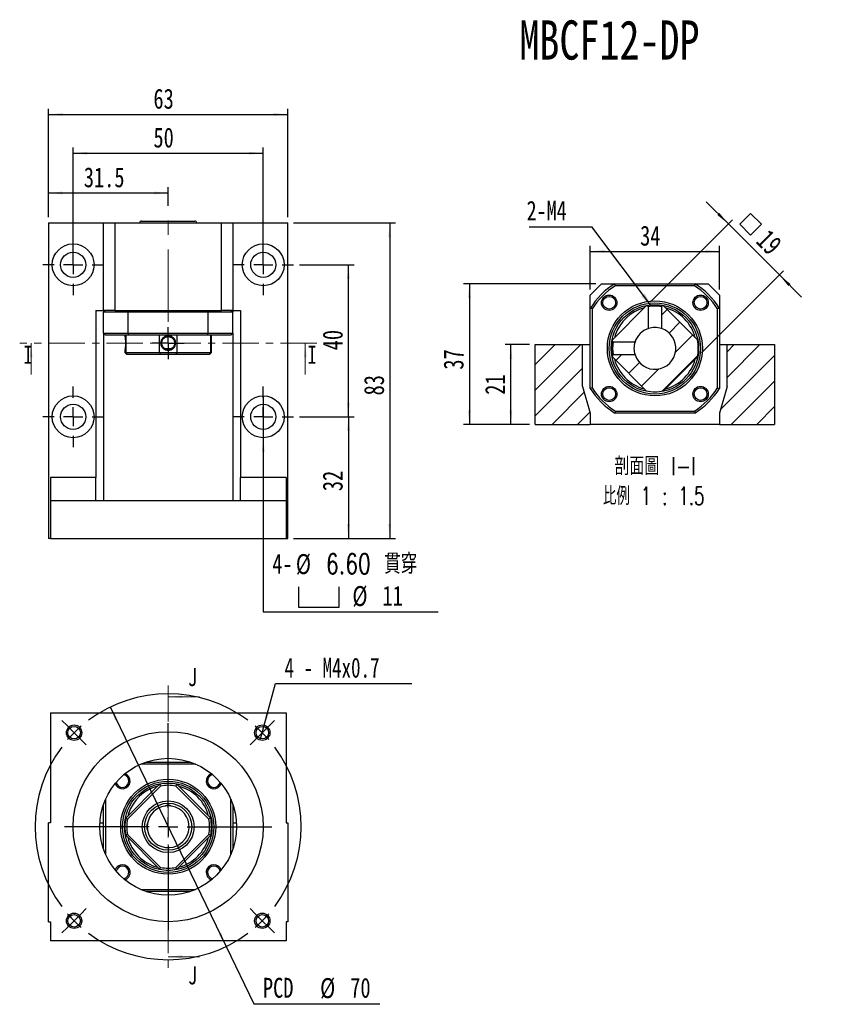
# Model space of a CAD drawing. Header units: millimetres. Extents: x 31 to 284, y 8 to 191.
# Tile 1 of 8: x 31 to 172, y 18 to 191. Entities that reach past the tile are written whole.
import ezdxf

# ---------------------------------------------------------------- set-up
doc = ezdxf.new("R2010")
doc.units = ezdxf.units.MM
doc.linetypes.add('CENTER', pattern=[10.16, 6.35, -1.27, 1.27, -1.27])
doc.linetypes.add('CENTERX2', pattern=[20.32, 12.7, -2.54, 2.54, -2.54])
doc.layers.add('FORMAT', color=7, linetype='Continuous')
doc.styles.add('SLDTEXTSTYLE0', font='TXT', dxfattribs={"width": 0.75})
doc.styles.add('SLDTEXTSTYLE1', font='TXT', dxfattribs={"width": 0.75, "bigfont": 'bigfont'})
doc.styles.add('SLDTEXTSTYLE3', font='TXT', dxfattribs={"width": 0.675, "bigfont": 'bigfont'})
doc.styles.add('SLDTEXTSTYLE4', font='TXT', dxfattribs={"width": 0.7})
doc.dimstyles.new('SLDDIMSTYLE1', dxfattribs={"dimtxt": 3.5, "dimasz": 2.5, "dimexe": 0, "dimexo": 0.0625, "dimgap": 0.875, "dimtad": 1, "dimlfac": 1.5, "dimrnd": 1e-09, "dimzin": 12, "dimdsep": 46, "dimtxsty": 'SLDTEXTSTYLE0', "dimsah": 1, "dimcen": 0.09, "dimadec": 0, "dimazin": 3, "dimtfac": 1, "dimtofl": 0, "dimtmove": 0, "dimatfit": 3, "dimfxl": 0, "dimfrac": 2, "dimtolj": 1, "dimtzin": 12, "dimarcsym": 0})
doc.dimstyles.new('SLDDIMSTYLE2', dxfattribs={"dimtxt": 3.5, "dimasz": 2.5, "dimexe": 0, "dimexo": 0.0625, "dimgap": 0.875, "dimtad": 1, "dimdec": 1, "dimlfac": 1.5, "dimrnd": 1e-09, "dimzin": 12, "dimdsep": 46, "dimtxsty": 'SLDTEXTSTYLE0', "dimsah": 1, "dimcen": 0.09, "dimadec": 0, "dimazin": 3, "dimtfac": 1, "dimtdec": 1, "dimtmove": 0, "dimatfit": 0, "dimfxl": 0, "dimfrac": 2, "dimtolj": 1, "dimtzin": 12, "dimarcsym": 0})
doc.dimstyles.new('SLDDIMSTYLE3', dxfattribs={"dimtxt": 3.5, "dimasz": 2.5, "dimexe": 0, "dimexo": 0.0625, "dimgap": 0.875, "dimtad": 0, "dimtih": 1, "dimtoh": 1, "dimdec": 1, "dimlfac": 1.5, "dimrnd": 1e-09, "dimzin": 12, "dimdsep": 46, "dimtxsty": 'SLDTEXTSTYLE0', "dimblk1": 'NONE', "dimsah": 1, "dimcen": 0, "dimadec": 0, "dimazin": 3, "dimtfac": 1, "dimtdec": 1, "dimtmove": 0, "dimatfit": 3, "dimldrblk": 'NONE', "dimfxl": 0, "dimfrac": 2, "dimtolj": 1, "dimtzin": 12, "dimarcsym": 0})
doc.dimstyles.new('SLDDIMSTYLE4', dxfattribs={"dimtxt": 3.5, "dimasz": 2.5, "dimexe": 0, "dimexo": 0.0625, "dimgap": 0.875, "dimtad": 1, "dimlfac": 1.5, "dimrnd": 1e-09, "dimzin": 12, "dimdsep": 46, "dimtxsty": 'SLDTEXTSTYLE0', "dimsah": 1, "dimcen": 0.09, "dimadec": 0, "dimazin": 3, "dimtfac": 1, "dimtmove": 0, "dimatfit": 0, "dimfxl": 0, "dimfrac": 2, "dimtolj": 1, "dimtzin": 12, "dimarcsym": 0})
doc.dimstyles.new('SLDDIMSTYLE5', dxfattribs={"dimtxt": 0.18, "dimasz": 2.5, "dimexe": 0, "dimexo": 0.0625, "dimgap": 0, "dimtad": 0, "dimtih": 1, "dimtoh": 1, "dimdec": 0, "dimrnd": 1e-09, "dimzin": 0, "dimdsep": 46, "dimtxsty": 'Standard', "dimsah": 1, "dimcen": 0.09, "dimadec": 0, "dimazin": 0, "dimtfac": 2.5, "dimtdec": 0, "dimtofl": 0, "dimtmove": 0, "dimatfit": 3, "dimfxl": 0, "dimfrac": 2, "dimtolj": 1, "dimtzin": 0, "dimarcsym": 0})
doc.dimstyles.new('SLDDIMSTYLE6', dxfattribs={"dimtxt": 3.5, "dimasz": 2.5, "dimexe": 0, "dimexo": 0.0625, "dimgap": 0.875, "dimtad": 0, "dimtih": 1, "dimtoh": 1, "dimlfac": 1.5, "dimrnd": 1e-09, "dimzin": 12, "dimdsep": 46, "dimtxsty": 'SLDTEXTSTYLE0', "dimsah": 1, "dimcen": 0, "dimadec": 0, "dimazin": 3, "dimtfac": 1, "dimtmove": 0, "dimatfit": 3, "dimfxl": 0, "dimfrac": 2, "dimtolj": 1, "dimtzin": 12, "dimarcsym": 0})
doc.dimstyles.new('SLDDIMSTYLE7', dxfattribs={"dimtxt": 3.5, "dimasz": 2.5, "dimexe": 0, "dimexo": 0.0625, "dimgap": 0.875, "dimtad": 0, "dimtih": 1, "dimtoh": 1, "dimdec": 6, "dimlfac": 1.5, "dimrnd": 1e-09, "dimzin": 12, "dimdsep": 46, "dimtxsty": 'SLDTEXTSTYLE0', "dimblk1": 'NONE', "dimsah": 1, "dimcen": 0, "dimadec": 0, "dimazin": 3, "dimtfac": 1, "dimtmove": 0, "dimatfit": 3, "dimldrblk": 'NONE', "dimfxl": 0, "dimfrac": 2, "dimtolj": 1, "dimtzin": 12, "dimarcsym": 0})

# ---------------------------------------------------------------- blocks, each defined once
blk = doc.blocks.new('_D')
at = {"layer": 'FORMAT', "color": 7}
for p, q in [((40.51, 149.01), (40.51, 168.57)), ((40.51, 167.57), (73.85, 167.57)), ((73.85, 149.01), (73.85, 168.57))]:
    blk.add_line(p, q, dxfattribs=at)
for points in [[(40.51, 167.57), (43.01, 167.32), (43.01, 167.82)], [(73.85, 167.57), (71.35, 167.82), (71.35, 167.32)]]:
    blk.add_solid(points, dxfattribs=at)
at = {"layer": 'FORMAT', "color": 7, "insert": (54.59, 172.08), "char_height": 3.5, "attachment_point": 1, "style": 'SLDTEXTSTYLE0'}
blk.add_mtext('50', dxfattribs=at)
blk = doc.blocks.new('_D_1')
at = {"layer": 'FORMAT', "color": 7}
for p, q in [((79.18, 155.34), (97.03, 155.34)), ((96.03, 155.34), (96.03, 100.01)), ((79.18, 100.01), (97.03, 100.01))]:
    blk.add_line(p, q, dxfattribs=at)
for points in [[(96.03, 155.34), (95.78, 152.84), (96.28, 152.84)], [(96.03, 100.01), (96.28, 102.51), (95.78, 102.51)]]:
    blk.add_solid(points, dxfattribs=at)
at = {"layer": 'FORMAT', "color": 7, "insert": (91.52, 125.09), "char_height": 3.5, "attachment_point": 1, "rotation": 90, "style": 'SLDTEXTSTYLE0'}
blk.add_mtext('83', dxfattribs=at)
blk = doc.blocks.new('_D_2')
at = {"layer": 'FORMAT', "color": 7}
for p, q in [((36.18, 156.34), (36.18, 161.6)), ((57.18, 158.34), (57.18, 161.6)), ((36.18, 160.6), (57.18, 160.6))]:
    blk.add_line(p, q, dxfattribs=at)
for points in [[(36.18, 160.6), (38.68, 160.35), (38.68, 160.85)], [(57.18, 160.6), (54.68, 160.85), (54.68, 160.35)]]:
    blk.add_solid(points, dxfattribs=at)
at = {"layer": 'FORMAT', "color": 7, "insert": (42.38, 165.11), "char_height": 3.5, "attachment_point": 1, "style": 'SLDTEXTSTYLE0'}
blk.add_mtext('31.5', dxfattribs=at)
blk = doc.blocks.new('_D_3')
at = {"layer": 'FORMAT', "color": 7}
for p, q in [((36.18, 156.34), (36.18, 175.38)), ((78.18, 156.34), (78.18, 175.38)), ((36.18, 174.38), (78.18, 174.38))]:
    blk.add_line(p, q, dxfattribs=at)
for points in [[(36.18, 174.38), (38.68, 174.13), (38.68, 174.63)], [(78.18, 174.38), (75.68, 174.63), (75.68, 174.13)]]:
    blk.add_solid(points, dxfattribs=at)
at = {"layer": 'FORMAT', "color": 7, "insert": (54.59, 178.89), "char_height": 3.5, "attachment_point": 1, "style": 'SLDTEXTSTYLE0'}
blk.add_mtext('63', dxfattribs=at)
blk = doc.blocks.new('_D_4')
at = {"layer": 'FORMAT', "color": 7}
for p, q in [((80.18, 121.34), (89.78, 121.34)), ((88.78, 121.34), (88.78, 100.01)), ((79.18, 100.01), (89.78, 100.01))]:
    blk.add_line(p, q, dxfattribs=at)
for points in [[(88.78, 121.34), (88.53, 118.84), (89.03, 118.84)], [(88.78, 100.01), (89.03, 102.51), (88.53, 102.51)]]:
    blk.add_solid(points, dxfattribs=at)
at = {"layer": 'FORMAT', "color": 7, "insert": (84.27, 108.3), "char_height": 3.5, "attachment_point": 1, "rotation": 90, "style": 'SLDTEXTSTYLE0'}
blk.add_mtext('32', dxfattribs=at)
blk = doc.blocks.new('_D_5')
at = {"layer": 'FORMAT', "color": 7}
for p, q in [((80.18, 148.01), (89.78, 148.01)), ((88.78, 121.34), (88.78, 148.01)), ((80.18, 121.34), (89.78, 121.34))]:
    blk.add_line(p, q, dxfattribs=at)
for points in [[(88.78, 148.01), (88.53, 145.51), (89.03, 145.51)], [(88.78, 121.34), (89.03, 123.84), (88.53, 123.84)]]:
    blk.add_solid(points, dxfattribs=at)
at = {"layer": 'FORMAT', "color": 7, "insert": (84.27, 133.01), "char_height": 3.5, "attachment_point": 1, "rotation": 90, "style": 'SLDTEXTSTYLE0'}
blk.add_mtext('40', dxfattribs=at)
blk = doc.blocks.new('SW_SYMBOL_HOLE_SPOT')
at = {"layer": 'FORMAT', "color": 0}
for p, q in [((0, 875), (0, 75)), ((1600, 75), (1600, 875)), ((0, 75), (1600, 75))]:
    blk.add_line(p, q, dxfattribs=at)
blk = doc.blocks.new('_D_6')
at = {"layer": 'FORMAT'}
for p, q in [((73.85, 125.01), (73.85, 117.67)), ((73.85, 117.67), (73.85, 87.13)), ((73.85, 87.13), (104.53, 87.13))]:
    blk.add_line(p, q, dxfattribs=at)
blk.add_solid([(73.85, 117.67), (73.6, 115.17), (74.1, 115.17)], dxfattribs=at)
at = {"layer": 'FORMAT', "xscale": 0.004470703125, "yscale": 0.004470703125, "zscale": 0.004470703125}
blk.add_blockref('SW_SYMBOL_HOLE_SPOT', (80.03, 87.61), dxfattribs=at)
at = {"layer": 'FORMAT', "char_height": 3.5, "attachment_point": 1}
for s, insert, style in [('4-', (75.43, 97.3), 'SLDTEXTSTYLE0'), ('%%c', (79.57, 97.25), 'SLDTEXTSTYLE0'), ('6.60 \\M+18AD1\\M+190FA', (84.85, 97.3), 'SLDTEXTSTYLE1'), ('%%c', (89.48, 91.64), 'SLDTEXTSTYLE0'), ('11', (94.76, 91.69), 'SLDTEXTSTYLE0')]:
    blk.add_mtext(s, dxfattribs=dict(at, insert=insert, style=style))
blk = doc.blocks.new('_NONE')
blk = doc.blocks.new('SW_CENTERMARKSYMBOL_0')
at = {"layer": 'FORMAT', "color": 0}
for p, q in [((0, 1.67), (0, 2.8)), ((-1.67, 0), (-2.8, 0)), ((0, 0), (-1.67, 0)), ((0, 0), (0, 1.67)), ((0, 0), (0, -1.67)), ((0, 0), (1.67, 0)), ((1.67, 0), (2.8, 0)), ((0, -1.67), (0, -2.8))]:
    blk.add_line(p, q, dxfattribs=at)
blk = doc.blocks.new('SW_CENTERMARKSYMBOL_1')
at = {"layer": 'FORMAT', "color": 0}
for p, q in [((0, 3.33), (0, 5.33)), ((-3.33, 0), (-5.33, 0)), ((0, 0), (-1.67, 0)), ((0, 0), (0, 1.67)), ((0, 0), (0, -1.67)), ((0, 0), (1.67, 0)), ((3.33, 0), (5.33, 0)), ((0, -3.33), (0, -5.33))]:
    blk.add_line(p, q, dxfattribs=at)
blk = doc.blocks.new('SW_CENTERMARKSYMBOL_2')
at = {"layer": 'FORMAT', "color": 0}
for p, q in [((0, 3.33), (0, 5.33)), ((-3.33, 0), (-5.33, 0)), ((0, 0), (-1.67, 0)), ((0, 0), (0, 1.67)), ((0, 0), (0, -1.67)), ((0, 0), (1.67, 0)), ((3.33, 0), (5.33, 0)), ((0, -3.33), (0, -5.33))]:
    blk.add_line(p, q, dxfattribs=at)
blk = doc.blocks.new('SW_CENTERMARKSYMBOL_3')
at = {"layer": 'FORMAT', "color": 0}
for p, q in [((0, 3.33), (0, 5.33)), ((-3.33, 0), (-5.33, 0)), ((0, 0), (-1.67, 0)), ((0, 0), (0, 1.67)), ((0, 0), (0, -1.67)), ((0, 0), (1.67, 0)), ((3.33, 0), (5.33, 0)), ((0, -3.33), (0, -5.33))]:
    blk.add_line(p, q, dxfattribs=at)
blk = doc.blocks.new('SW_CENTERMARKSYMBOL_4')
at = {"layer": 'FORMAT', "color": 0}
for p, q in [((0, 3.33), (0, 5.33)), ((-3.33, 0), (-5.33, 0)), ((0, 0), (-1.67, 0)), ((0, 0), (0, 1.67)), ((0, 0), (0, -1.67)), ((0, 0), (1.67, 0)), ((3.33, 0), (5.33, 0)), ((0, -3.33), (0, -5.33))]:
    blk.add_line(p, q, dxfattribs=at)
blk = doc.blocks.new('_D_7')
at = {"layer": 'FORMAT', "color": 7}
for p, q in [((120.53, 134), (116.27, 134)), ((117.27, 120), (117.27, 134)), ((120.53, 120), (116.27, 120))]:
    blk.add_line(p, q, dxfattribs=at)
for points in [[(117.27, 134), (117.02, 131.5), (117.52, 131.5)], [(117.27, 120), (117.52, 122.5), (117.02, 122.5)]]:
    blk.add_solid(points, dxfattribs=at)
at = {"layer": 'FORMAT', "color": 7, "insert": (112.75, 125.21), "char_height": 3.5, "attachment_point": 1, "rotation": 90, "style": 'SLDTEXTSTYLE0'}
blk.add_mtext('21', dxfattribs=at)
blk = doc.blocks.new('_D_8')
at = {"layer": 'FORMAT', "color": 7}
for p, q in [((132.2, 144.67), (108.99, 144.67)), ((109.99, 144.67), (109.99, 120)), ((120.53, 120), (108.99, 120))]:
    blk.add_line(p, q, dxfattribs=at)
for points in [[(109.99, 144.67), (109.74, 142.17), (110.24, 142.17)], [(109.99, 120), (110.24, 122.5), (109.74, 122.5)]]:
    blk.add_solid(points, dxfattribs=at)
at = {"layer": 'FORMAT', "color": 7, "insert": (105.47, 129.61), "char_height": 3.5, "attachment_point": 1, "rotation": 90, "style": 'SLDTEXTSTYLE0'}
blk.add_mtext('37', dxfattribs=at)
blk = doc.blocks.new('_D_9')
at = {"layer": 'FORMAT', "color": 7}
for p, q in [((131.2, 143.67), (131.2, 151.36)), ((131.2, 150.36), (153.86, 150.36)), ((153.86, 143.67), (153.86, 151.36))]:
    blk.add_line(p, q, dxfattribs=at)
for points in [[(131.2, 150.36), (133.7, 150.11), (133.7, 150.61)], [(153.86, 150.36), (151.36, 150.61), (151.36, 150.11)]]:
    blk.add_solid(points, dxfattribs=at)
at = {"layer": 'FORMAT', "color": 7, "insert": (139.94, 154.87), "char_height": 3.5, "attachment_point": 1, "style": 'SLDTEXTSTYLE0'}
blk.add_mtext('34', dxfattribs=at)
blk = doc.blocks.new('SW_SYMBOL_MOD_BOX')
at = {"layer": 'FORMAT', "color": 0}
for p, q in [((200, 200), (200, 800)), ((200, 800), (800, 800)), ((800, 800), (800, 200)), ((200, 200), (800, 200))]:
    blk.add_line(p, q, dxfattribs=at)
blk = doc.blocks.new('_D_10')
at = {"layer": 'FORMAT', "color": 7}
for p, q in [((155.41, 155.17), (151.52, 159.06)), ((141.73, 141.49), (156.11, 155.88)), ((155.41, 155.17), (164.36, 146.22)), ((150.68, 132.54), (165.07, 146.92)), ((164.36, 146.22), (168.25, 142.33))]:
    blk.add_line(p, q, dxfattribs=at)
for points in [[(155.41, 155.17), (153.82, 157.12), (153.46, 156.76)], [(164.36, 146.22), (165.95, 144.27), (166.31, 144.63)]]:
    blk.add_solid(points, dxfattribs=at)
at = {"layer": 'FORMAT', "color": 7, "xscale": 0.004470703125, "yscale": 0.004470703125, "zscale": 0.004470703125, "rotation": 315.0000000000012}
blk.add_blockref('SW_SYMBOL_MOD_BOX', (156.14, 155.12), dxfattribs=at)
at = {"layer": 'FORMAT', "color": 7, "insert": (162.56, 154.47), "char_height": 3.5, "attachment_point": 1, "rotation": 315, "style": 'SLDTEXTSTYLE0'}
blk.add_mtext('19', dxfattribs=at)
blk = doc.blocks.new('SW_NOTE_0')
at = {"layer": 'FORMAT', "color": 0, "char_height": 3.175, "attachment_point": 2}
for s, insert, style in [('\\M+19655\\M+196CA\\M+19AA4 I-I', (8.63, 4.09), 'SLDTEXTSTYLE1'), ('\\M+194E4\\M+197E1 1 : 1.5', (8.39, -1.14), 'SLDTEXTSTYLE3')]:
    blk.add_mtext(s, dxfattribs=dict(at, insert=insert, style=style))
blk = doc.blocks.new('SW_NOTE_1')
at = {"layer": 'FORMAT', "color": 0}
blk.add_line((-10.94, 0), (0, 0), dxfattribs=at)
at = {"layer": 'FORMAT', "color": 0, "insert": (-11.41, 4.55), "char_height": 3.44, "attachment_point": 1, "style": 'SLDTEXTSTYLE0'}
blk.add_mtext('2-M4', dxfattribs=at)
blk = doc.blocks.new('_D_11')
at = {"layer": 'FORMAT', "color": 7}
for p, q in [((47.02, 70.43), (67.34, 28.42)), ((67.34, 28.42), (72.21, 18.35)), ((72.21, 18.35), (94.27, 18.35))]:
    blk.add_line(p, q, dxfattribs=at)
for points in [[(47.02, 70.43), (47.88, 68.07), (48.33, 68.29)], [(67.34, 28.42), (66.48, 30.78), (66.03, 30.56)]]:
    blk.add_solid(points, dxfattribs=at)
at = {"layer": 'FORMAT', "color": 7, "char_height": 3.5, "attachment_point": 1, "style": 'SLDTEXTSTYLE0'}
for s, insert in [('PCD', (73.79, 22.92)), ('%%c', (83.82, 22.87)), ('70', (89.1, 22.92))]:
    blk.add_mtext(s, dxfattribs=dict(at, insert=insert))
blk = doc.blocks.new('_D_12')
at = {"layer": 'FORMAT'}
for p, q in [((73.96, 66.99), (75.99, 74.56)), ((75.99, 74.56), (99.88, 74.56)), ((73.39, 64.86), (73.96, 66.99))]:
    blk.add_line(p, q, dxfattribs=at)
blk.add_solid([(73.96, 66.99), (74.85, 69.34), (74.37, 69.47)], dxfattribs=at)
at = {"layer": 'FORMAT', "insert": (77.58, 79.08), "char_height": 3.5, "attachment_point": 1, "style": 'SLDTEXTSTYLE4'}
blk.add_mtext('4 - M4x0.7', dxfattribs=at)
blk = doc.blocks.new('SW_CENTERMARKSYMBOL_5')
at = {"layer": 'FORMAT', "color": 0}
for p, q in [((0, 3.33), (0, 18.17)), ((-3.33, 0), (-18.17, 0)), ((0, 0), (-1.67, 0)), ((0, 0), (0, 1.67)), ((0, 0), (0, -1.67)), ((0, 0), (1.67, 0)), ((3.33, 0), (18.17, 0)), ((0, -3.33), (0, -18.17))]:
    blk.add_line(p, q, dxfattribs=at)
blk = doc.blocks.new('SW_CENTERMARKSYMBOL_6')
at = {"layer": 'FORMAT', "color": 0}
for p, q in [((-34.18, 1.18), (-35.13, 2.13)), ((1.18, 1.18), (2.13, 2.13)), ((-33, 0), (-34.18, 1.18)), ((-16.5, -13.17), (-16.5, 1.67)), ((0, 0), (-1.18, -1.18)), ((0, 0), (1.18, 1.18)), ((-33, 0), (-31.82, -1.18)), ((-31.82, -1.18), (-30.87, -2.13)), ((-1.18, -1.18), (-2.13, -2.13)), ((-16.5, -16.5), (-16.5, -14.83)), ((-19.83, -16.5), (-34.66, -16.5)), ((-16.5, -16.5), (-18.17, -16.5)), ((-16.5, -16.5), (-16.5, -18.17)), ((-16.5, -16.5), (-14.83, -16.5)), ((-13.17, -16.5), (1.67, -16.5)), ((-16.5, -19.83), (-16.5, -34.66)), ((-31.82, -31.82), (-30.87, -30.87)), ((-1.18, -31.82), (-2.13, -30.87)), ((-33, -33), (-31.82, -31.82)), ((0, -33), (-1.18, -31.82)), ((-34.18, -34.18), (-35.13, -35.13)), ((-33, -33), (-34.18, -34.18)), ((0, -33), (1.18, -34.18)), ((1.18, -34.18), (2.13, -35.13))]:
    blk.add_line(p, q, dxfattribs=at)
for start, end in [(53.1851, 126.8149), (130.9074, 135), (45, 49.0926), (135, 139.0926), (40.9074, 45), (143.1851, 216.8149), (323.1851, 36.8149), (220.9074, 225), (315, 319.0926), (225, 229.0926), (310.9074, 315), (233.1851, 306.8149)]:
    blk.add_arc((-16.5, -16.5), 23.33, start, end, dxfattribs=at)

msp = doc.modelspace()

# ---------------------------------------------------------------- hatches: boundary and pattern name
at = {"layer": 'FORMAT', "linetype": 'Continuous', "lineweight": 18}
h = msp.add_hatch(dxfattribs=at)
h.set_pattern_fill('ANSI31', color=256, style=0)
edge = h.paths.add_edge_path(flags=0)
edge.add_line((135.07954781, 131.82995549), (141.02074111, 125.8887622))
edge.add_arc((142.52848741, 133.33770179), 7.6, 258.5573097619, 281.4426902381)
edge.add_line((144.03623371, 125.8887622), (149.977427, 131.82995549))
edge.add_arc((142.52848741, 133.33770179), 7.6, 348.5573097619, 371.4426902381)
edge.add_line((149.977427, 134.84544809), (144.03623371, 140.78664139))
edge.add_arc((142.52848741, 133.33770179), 7.6, 78.5573097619, 80.1099021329)
edge.add_line((143.833855, 140.82475832), (143.66182054, 140.65272382))
edge.add_line((143.66182074, 140.65272379), (143.66182074, 136.82482095))
edge.add_arc((142.52848741, 133.33770179), 3.66666667, -161.9955469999, 71.9955469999, ccw=False)
edge.add_line((139.04136825, 132.20436846), (135.21346541, 132.20436846))
edge.add_line((135.21346538, 132.20436866), (135.04143088, 132.0323342))
edge.add_arc((142.52848741, 133.33770179), 7.6, 189.8900978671, 191.4426902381)
h = msp.add_hatch(dxfattribs=at)
h.set_pattern_fill('ANSI31', color=256, style=0)
edge = h.paths.add_edge_path(flags=0)
edge.add_line((135.0414309, 134.6430695), (135.2134654, 134.47103503))
edge.add_line((135.21346541, 134.47103513), (139.04136825, 134.47103513))
edge.add_arc((142.52848741, 133.33770179), 3.66666667, 108.0044530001, 161.9955469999, ccw=False)
edge.add_line((141.39515407, 136.82482095), (141.39515407, 140.65272379))
edge.add_line((141.39515417, 140.6527238), (141.2231197, 140.8247583))
edge.add_arc((142.52848741, 133.33770179), 7.6, 99.890100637, 101.4426902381)
edge.add_line((141.02074111, 140.78664139), (135.07954781, 134.84544809))
edge.add_arc((142.52848741, 133.33770179), 7.6, 168.5573097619, 170.109899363)
h = msp.add_hatch(dxfattribs=at)
h.set_pattern_fill('ANSI31', color=256, style=0)
h.paths.add_polyline_path([(131.19515407, 122.00436846), (129.86182074, 126.67103513), (129.86182074, 134.00436846), (121.52848741, 134.00436846), (121.52848741, 120.00436846), (131.19515407, 120.00436846)], flags=0)
h = msp.add_hatch(dxfattribs=at)
h.set_pattern_fill('ANSI31', color=256, style=0)
h.paths.add_polyline_path([(155.19515407, 126.67103513), (153.86182074, 122.00436846), (153.86182074, 120.00436846), (163.52848741, 120.00436846), (163.52848741, 134.00436846), (155.19515407, 134.00436846)], flags=0)

# ---------------------------------------------------------------- linework, layer by layer
at = {"color": 7, "linetype": 'Continuous', "lineweight": 25}
for p, q in [((52.51241927, 155.67183771), (61.8457529, 155.67183771)), ((36.17908575, 155.33850433), (36.17908575, 100.00516999)), ((36.17908575, 155.33850433), (45.84575214, 155.33850433)), ((45.84575214, 140.00517158), (45.84575214, 155.33850433)), ((45.84575214, 155.33850433), (47.84575246, 155.33850433)), ((47.84575246, 155.33850433), (47.84575246, 140.00517158)), ((47.84575246, 155.33850433), (66.51241971, 155.33850433)), ((66.51241971, 140.00517158), (66.51241971, 155.33850433)), ((66.51241971, 155.33850433), (68.51242003, 155.33850433)), ((68.51242003, 155.33850433), (68.51242003, 140.00517158)), ((68.51242003, 155.33850433), (78.17908642, 155.33850433)), ((78.17908642, 100.00516999), (78.17908642, 155.33850433)), ((133.19515378, 144.67103574), (131.19515346, 142.67103542)), ((133.19515378, 144.67103574), (135.50471829, 144.67103574)), ((135.50471829, 144.67103574), (149.55225653, 144.67103574)), ((149.45669041, 144.33770173), (135.6002844, 144.33770173)), ((149.55225653, 144.67103574), (151.86182103, 144.67103574)), ((153.86182135, 142.67103542), (151.86182103, 144.67103574)), ((131.19515346, 140.36147091), (131.19515346, 142.67103542)), ((153.86182135, 142.67103542), (153.86182135, 140.36147091)), ((44.51241983, 140.00517158), (44.51241983, 110.67183841)), ((44.51241983, 140.00517158), (45.84575214, 140.00517158)), ((47.84575246, 140.00517158), (45.84575214, 140.00517158)), ((45.84575214, 140.00517158), (45.84575214, 139.67183757)), ((47.84575246, 140.00517158), (66.51241971, 140.00517158)), ((68.51242003, 140.00517158), (66.51241971, 140.00517158)), ((68.51242003, 140.00517158), (69.84575234, 140.00517158)), ((68.51242003, 140.00517158), (68.51242003, 139.67183757)), ((69.84575234, 140.00517158), (69.84575234, 110.67183841)), ((131.19515346, 126.31393267), (131.19515346, 140.36147091)), ((131.52848747, 140.2659048), (131.52848747, 126.40949879)), ((135.0795478, 134.84544816), (141.02074104, 140.7866414)), ((141.39515406, 136.82482093), (141.39515406, 140.65272404)), ((143.66182052, 140.65272404), (143.83385505, 140.82475857)), ((143.66182075, 140.65272404), (143.66182075, 136.82482093)), ((144.03623377, 140.7866414), (149.97742701, 134.84544816)), ((153.52848735, 126.40949879), (153.52848735, 140.2659048)), ((153.86182135, 140.36147091), (153.86182135, 126.31393267)), ((50.15531696, 139.67183757), (45.84575214, 139.67183757)), ((45.84575214, 136.00517093), (45.84575214, 139.67183757)), ((64.20285521, 139.67183757), (50.15531696, 139.67183757)), ((50.15531696, 136.00517093), (50.15531696, 139.67183757)), ((64.20285521, 136.00517093), (64.20285521, 139.67183757)), ((68.51242003, 139.67183757), (64.20285521, 139.67183757)), ((68.51242003, 136.00517093), (68.51242003, 139.67183757)), ((45.84575214, 136.00517093), (50.15531696, 136.00517093)), ((45.84575214, 136.00517093), (45.84575214, 106.67183527)), ((50.25088308, 135.67183816), (46.17908614, 135.67183816)), ((49.57908596, 135.67183816), (49.57908596, 135.54721106)), ((49.73014648, 135.67183816), (49.73014648, 132.60517049)), ((50.15531696, 136.00517093), (64.20285521, 136.00517093)), ((64.10728909, 135.67183816), (50.25088308, 135.67183816)), ((55.67133972, 132.60517049), (55.67133972, 135.67183816)), ((58.68683245, 135.67183816), (58.68683245, 132.60517049)), ((68.17908603, 135.67183816), (64.10728909, 135.67183816)), ((64.20285521, 136.00517093), (68.51242003, 136.00517093)), ((64.62802569, 132.60517049), (64.62802569, 135.67183816)), ((64.77908621, 132.60517049), (64.77908621, 135.67183816)), ((68.51242003, 136.00517093), (68.51242003, 106.67183527)), ((135.57828159, 135.67702096), (135.43607981, 135.20198017)), ((56.57847115, 133.3110683), (57.78361521, 133.3110683)), ((121.52848707, 120.00436876), (121.52848707, 134.00436849)), ((121.52848707, 134.00436849), (129.86182115, 134.00436849)), ((129.86182115, 126.67103528), (129.86182115, 134.00436849)), ((129.86182115, 134.00436849), (131.19515346, 134.00436849)), ((135.21346516, 134.47103514), (139.04136826, 134.47103514)), ((153.86182135, 134.00436849), (155.19515367, 134.00436849)), ((155.19515367, 134.00436849), (163.52848774, 134.00436849)), ((155.19515367, 126.67103528), (155.19515367, 134.00436849)), ((163.52848774, 134.00436849), (163.52848774, 120.00436876)), ((49.57908596, 132.99673576), (49.57908596, 132.60517049)), ((49.57908596, 132.60517049), (49.91241934, 132.27183773)), ((49.57908596, 132.60517049), (49.73014648, 132.60517049)), ((49.73014648, 132.60517049), (55.67133972, 132.60517049)), ((50.03778654, 132.27183773), (49.91241934, 132.27183773)), ((55.8351041, 132.27183773), (50.03778654, 132.27183773)), ((55.67133972, 132.60517049), (58.68683245, 132.60517049)), ((58.52306807, 132.27183773), (55.8351041, 132.27183773)), ((64.32038563, 132.27183773), (58.52306807, 132.27183773)), ((58.68683245, 132.60517049), (64.62802569, 132.60517049)), ((64.44575283, 132.27183773), (64.32038563, 132.27183773)), ((64.44575283, 132.27183773), (64.77908621, 132.60517049)), ((64.62802569, 132.60517049), (64.77908621, 132.60517049)), ((141.02074104, 125.88876219), (135.0795478, 131.82995543)), ((139.04136826, 132.20436845), (135.21346516, 132.20436845)), ((149.97742701, 131.82995543), (144.03623377, 125.88876219)), ((129.86182115, 126.67103528), (131.19515346, 122.00436784)), ((155.19515367, 126.67103528), (153.86182135, 122.00436784)), ((131.19515346, 122.00436784), (131.19515346, 120.00436876)), ((149.55225653, 122.00436784), (135.50471829, 122.00436784)), ((135.6002844, 122.33770185), (149.45669041, 122.33770185)), ((153.86182135, 122.00436784), (153.86182135, 120.00436876)), ((121.52848707, 120.00436876), (131.19515346, 120.00436876)), ((153.86182135, 120.00436876), (131.19515346, 120.00436876)), ((153.86182135, 120.00436876), (163.52848774, 120.00436876)), ((44.51241983, 110.67183841), (36.51241976, 110.67183841)), ((36.51241976, 110.67183841), (36.51241976, 106.67183527)), ((44.51241983, 106.67183527), (44.51241983, 110.67183841)), ((77.84575241, 110.67183841), (69.84575234, 110.67183841)), ((69.84575234, 106.67183527), (69.84575234, 110.67183841)), ((77.84575241, 110.67183841), (77.84575241, 106.67183527)), ((36.51241976, 106.67183527), (77.84575241, 106.67183527)), ((36.51241976, 106.67183527), (36.51241976, 100.00516999)), ((77.84575241, 106.67183527), (77.84575241, 100.00516999)), ((36.51241976, 100.00516999), (36.17908575, 100.00516999)), ((36.51241976, 100.00516999), (77.84575241, 100.00516999)), ((77.84575241, 100.00516999), (78.17908642, 100.00516999)), ((36.51241976, 69.4243404), (36.51241976, 50.09100755)), ((36.51241976, 69.4243404), (77.84575241, 69.4243404)), ((77.84575241, 69.4243404), (77.84575241, 50.09100755)), ((53.23503277, 60.7576748), (61.1231394, 60.7576748)), ((61.97491771, 60.42434079), (52.38325446, 60.42434079)), ((49.73014648, 50.93208722), (55.67133972, 56.87328046)), ((55.8351041, 56.56564039), (50.03778654, 50.76832283)), ((64.32038563, 50.76832283), (58.52306807, 56.56564039)), ((58.68683245, 56.87328046), (64.62802569, 50.93208722)), ((46.17908614, 54.22017248), (46.17908614, 44.62850922)), ((68.17908603, 44.62850922), (68.17908603, 54.22017248)), ((45.84575214, 45.48028753), (45.84575214, 53.36839416)), ((68.51242003, 53.36839416), (68.51242003, 45.48028753)), ((50.22888027, 51.76366002), (50.08667849, 51.28861923)), ((36.17908575, 32.75767393), (36.17908575, 50.09100755)), ((36.51241976, 50.09100755), (36.17908575, 50.09100755)), ((45.19761868, 50.09100755), (45.84575214, 50.09100755)), ((68.51242003, 50.09100755), (69.16055349, 50.09100755)), ((77.84575241, 50.09100755), (78.17908642, 50.09100755)), ((78.17908642, 50.09100755), (78.17908642, 32.75767393)), ((55.67133972, 41.97540124), (49.73014648, 47.91659448)), ((50.03778654, 48.08035887), (55.8351041, 42.2830413)), ((58.52306807, 42.2830413), (64.32038563, 48.08035887)), ((64.62802569, 47.91659448), (58.68683245, 41.97540124)), ((52.38325446, 38.42434091), (61.97491771, 38.42434091)), ((61.1231394, 38.0910069), (53.23503277, 38.0910069)), ((36.17908575, 32.75767393), (36.51241976, 32.75767393)), ((36.51241976, 32.75767393), (36.51241976, 29.4243413)), ((78.17908642, 32.75767393), (77.84575241, 32.75767393)), ((77.84575241, 32.75767393), (77.84575241, 29.4243413)), ((77.84575241, 29.4243413), (36.51241976, 29.4243413))]:
    msp.add_line(p, q, dxfattribs=at)
at = {"color": 7, "linetype": 'CENTER', "lineweight": 18}
for p, q in [((83.21908609, 134.27183773), (31.13908609, 134.27183773)), ((57.17908609, 74.22434085), (57.17908609, 24.62434085))]:
    msp.add_line(p, q, dxfattribs=at)
at = {"color": 7, "linetype": 'Continuous', "lineweight": 18}
for p, q in [((33.13908609, 128.77183773), (33.13908609, 134.27183773)), ((81.21908609, 128.77183773), (81.21908609, 134.27183773)), ((62.67908609, 72.22434085), (57.17908609, 72.22434085)), ((62.67908609, 26.62434085), (57.17908609, 26.62434085))]:
    msp.add_line(p, q, dxfattribs=at)
at = {"color": 7, "linetype": 'Continuous', "lineweight": 25, "flags": 128}
for points in [[(141.22311976, 140.82475857), (141.26663294, 140.78124532), (141.31014619, 140.73773206), (141.39515421, 140.65272404)], [(135.21346516, 134.47103499), (135.1699519, 134.51454824), (135.12643865, 134.55806149), (135.04143063, 134.64306944)], [(135.04143063, 132.03233415), (135.08494388, 132.07584748), (135.12845714, 132.11936066), (135.21346516, 132.20436868)]]:
    msp.add_lwpolyline(points, dxfattribs=at)
at = {"color": 7, "linetype": 'Continuous', "lineweight": 25}
for centre, radius in [((40.51241942, 148.00517107), 3.66666667), ((73.84575275, 148.00517107), 3.66666667), ((40.51241942, 148.00517107), 2.2), ((73.84575275, 148.00517107), 2.2), ((134.51461055, 141.35157865), 1.35), ((134.51461055, 141.35157865), 1.11666667), ((142.52848741, 133.33770179), 8.33333333), ((150.54236426, 141.35157865), 1.35), ((150.54236426, 141.35157865), 1.11666667), ((142.52848741, 133.33770179), 8), ((142.52848741, 133.33770179), 7.66666667), ((134.51461055, 125.32382494), 1.35), ((134.51461055, 125.32382494), 1.11666667), ((150.54236426, 125.32382494), 1.35), ((150.54236426, 125.32382494), 1.11666667), ((40.51241942, 121.3385044), 3.66666667), ((73.84575275, 121.3385044), 3.66666667), ((40.51241942, 121.3385044), 2.2), ((73.84575275, 121.3385044), 2.2), ((40.67992786, 65.92349908), 1.35), ((40.67992786, 65.92349908), 1.1), ((57.17908609, 49.42434085), 16.66666667), ((73.67824431, 65.92349908), 1.35), ((73.67824431, 65.92349908), 1.1), ((57.17908609, 49.42434085), 12), ((57.17908609, 49.42434085), 8.33333333), ((57.17908609, 49.42434085), 8), ((57.17908609, 49.42434085), 7.66666667), ((57.17908609, 49.42434085), 4.53609679), ((57.17908609, 49.42434085), 4.1319516), ((40.67992786, 32.92518262), 1.35), ((40.67992786, 32.92518262), 1.1), ((73.67824431, 32.92518262), 1.35), ((73.67824431, 32.92518262), 1.1)]:
    msp.add_circle(centre, radius, dxfattribs=at)
for centre, radius, start, end in [((52.51241942, 155.3385044), 0.33333333, 90, 180), ((61.84575275, 155.3385044), 0.33333333, 0, 90), ((142.52848741, 133.33770179), 13.33333333, 121.7883306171, 148.2116693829), ((142.52848741, 133.33770179), 13, 122.204227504, 147.795772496), ((142.52848741, 133.33770179), 13, 32.204227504, 57.795772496), ((142.52848741, 133.33770179), 13.33333333, 31.7883306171, 58.2116693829), ((142.52848741, 133.33770179), 7.33333333, 104.7273586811, 161.3976572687), ((142.52848741, 133.33770179), 7.6, 99.890100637, 101.4426902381), ((142.52849847, 133.33785198), 7.59985032, 80.1097904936, 99.694056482), ((142.52848741, 134.91294816), 5.85059584, 78.8304807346, 101.1695192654), ((142.52848741, 133.33770179), 7.6, 78.5573097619, 80.1099021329), ((142.52848741, 133.33770179), 7.33333333, 14.7273586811, 75.2726413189), ((142.52848741, 133.33770179), 3.66666667, 198.0044530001, 71.9955469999), ((142.52848741, 133.33770179), 3.66666667, 108.0044530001, 161.9955469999), ((142.52848741, 133.33769695), 3.66667126, 71.9955700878, 108.0044299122), ((142.52848741, 133.33770179), 7.6, 168.5573097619, 170.109899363), ((142.52848741, 133.33770179), 7.6, 348.5573097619, 11.4426902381), ((142.52844333, 133.33770929), 7.59995555, 170.1098979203, 189.6935048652), ((140.95244337, 133.33770179), 5.84981328, 168.8289673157, 191.1710326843), ((142.52849225, 133.33770179), 3.66667126, 161.9955700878, 198.0044299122), ((142.52848741, 133.33770179), 7.6, 189.8900978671, 191.4426902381), ((142.52848741, 133.33770179), 7.33333333, 194.7273586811, 255.2726413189), ((142.52848741, 133.33770179), 7.33333333, 284.7273586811, 345.2726413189), ((142.52848741, 133.33770179), 13.33333333, 211.7883306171, 238.2116693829), ((142.52848741, 133.33770179), 13, 212.204227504, 237.795772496), ((142.52848741, 133.33770179), 13, 302.204227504, 327.795772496), ((142.52848741, 133.33770179), 13.33333333, 301.7883306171, 328.2116693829), ((142.52848741, 133.33770179), 7.6, 258.5573097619, 281.4426902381), ((49.16520923, 57.4382177), 1.35, 198.3337510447, 71.6662489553), ((49.16520923, 57.4382177), 1.11666667, 190.5762149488, 79.4237850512), ((57.17908609, 49.42434085), 7.6, 78.5573097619, 101.4426902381), ((65.19296294, 57.4382177), 1.35, 108.3337510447, 341.6662489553), ((65.19296294, 57.4382177), 1.11666667, 100.5762149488, 349.4237850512), ((57.17908609, 49.42434085), 7.33333333, 104.7273586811, 161.3976572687), ((57.17908609, 49.42434085), 7.26666667, 79.3416864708, 100.6583135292), ((57.17908609, 49.42434085), 7.33333333, 14.7273586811, 75.2726413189), ((57.17908609, 49.42434085), 3.66666667, 99.4360464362, 170.5639535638), ((57.17908609, 49.42434085), 3.66666667, 189.4360464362, 80.5639535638), ((57.17908609, 49.42434085), 7.6, 168.5573097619, 191.4426902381), ((57.17908609, 49.42434085), 7.26666667, 169.3416864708, 190.6583135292), ((57.17908609, 49.42434085), 7.26666667, 349.3416864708, 10.6583135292), ((57.17908609, 49.42434085), 7.6, 348.5573097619, 11.4426902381), ((57.17908609, 49.42434085), 7.33333333, 194.7273586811, 255.2726413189), ((57.17908609, 49.42434085), 7.33333333, 284.7273586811, 345.2726413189), ((49.16520923, 41.410464), 1.35, 90, 161.6662489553), ((49.16520923, 41.410464), 1.11666667, 90, 169.4237850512), ((49.16520923, 41.410464), 1.35, 288.3337510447, 90), ((49.16520923, 41.410464), 1.11666667, 280.5762149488, 90), ((57.17908609, 49.42434085), 7.6, 258.5573097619, 281.4426902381), ((57.17908609, 49.42434085), 7.26666667, 259.3416864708, 280.6583135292), ((65.19296294, 41.410464), 1.35, 90, 251.6662489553), ((65.19296294, 41.410464), 1.11666667, 90, 259.4237850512), ((65.19296294, 41.410464), 1.35, 18.3337510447, 90), ((65.19296294, 41.410464), 1.11666667, 10.5762149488, 90)]:
    msp.add_arc(centre, radius, start, end, dxfattribs=at)
for points in [[(135.60028418, 144.33770179), (135.56821792, 144.44878256), (135.53636531, 144.55989427), (135.50471824, 144.67103513)], [(149.45669064, 144.33770179), (149.48875689, 144.44878256), (149.5206095, 144.55989427), (149.55225657, 144.67103513)], [(46.17908609, 140.00517107), (46.06800532, 139.8940903), (45.95689361, 139.78297859), (45.84575275, 139.67183773)], [(50.25088285, 140.00517107), (50.2188166, 139.8940903), (50.18696399, 139.78297859), (50.15531692, 139.67183773)], [(64.10728932, 140.00517107), (64.13935557, 139.8940903), (64.17120818, 139.78297859), (64.20285525, 139.67183773)], [(68.17908609, 140.00517107), (68.29016685, 139.8940903), (68.40127856, 139.78297859), (68.51241942, 139.67183773)], [(131.52848741, 140.26590502), (131.41740664, 140.29797128), (131.30629493, 140.32982389), (131.19515407, 140.36147096)], [(153.86182074, 140.36147096), (153.75067988, 140.32982389), (153.63956817, 140.29797128), (153.52848741, 140.26590502)], [(46.17908609, 135.67183773), (46.06800532, 135.7829185), (45.95689361, 135.89403021), (45.84575275, 136.00517107)], [(50.25088285, 135.67183773), (50.2188166, 135.7829185), (50.18696399, 135.89403021), (50.15531692, 136.00517107)], [(64.10728932, 135.67183773), (64.13935557, 135.7829185), (64.17120818, 135.89403021), (64.20285525, 136.00517107)], [(68.51241942, 136.00517107), (68.40127856, 135.89403021), (68.29016685, 135.7829185), (68.17908609, 135.67183773)], [(49.73014649, 132.60517107), (49.83245769, 132.4940004), (49.93499951, 132.38288716), (50.0377867, 132.27183773)], [(55.67133979, 132.60517107), (55.72624765, 132.4940004), (55.78084369, 132.38288716), (55.83510409, 132.27183773)], [(58.68683238, 132.60517107), (58.63192452, 132.4940004), (58.57732848, 132.38288716), (58.52306808, 132.27183773)], [(64.62802568, 132.60517107), (64.52571448, 132.4940004), (64.42317266, 132.38288716), (64.32038547, 132.27183773)], [(131.52848741, 126.40949856), (131.41740664, 126.37743231), (131.30629493, 126.3455797), (131.19515407, 126.31393263)], [(153.52848741, 126.40949856), (153.63956817, 126.37743231), (153.75067988, 126.3455797), (153.86182074, 126.31393263)], [(135.60028418, 122.33770179), (135.56821792, 122.22662103), (135.53636531, 122.11550932), (135.50471824, 122.00436846)], [(149.45669064, 122.33770179), (149.48875689, 122.22662103), (149.5206095, 122.11550932), (149.55225657, 122.00436846)], [(55.67133979, 56.87328044), (55.72624765, 56.77096924), (55.78084369, 56.66842743), (55.83510409, 56.56564023)], [(58.68683238, 56.87328044), (58.63192452, 56.77096924), (58.57732848, 56.66842743), (58.52306808, 56.56564023)], [(49.73014649, 50.93208715), (49.83245769, 50.87717928), (49.93499951, 50.82258325), (50.0377867, 50.76832284)], [(64.62802568, 50.93208715), (64.52571448, 50.87717928), (64.42317266, 50.82258325), (64.32038547, 50.76832284)], [(50.0377867, 48.08035886), (49.93499951, 48.02609845), (49.83245769, 47.97150242), (49.73014649, 47.91659455)], [(64.62802568, 47.91659455), (64.52571448, 47.97150242), (64.42317266, 48.02609845), (64.32038547, 48.08035886)], [(55.67133979, 41.97540125), (55.72624765, 42.07771245), (55.78084369, 42.18025427), (55.83510409, 42.28304147)], [(58.68683238, 41.97540125), (58.63192452, 42.07771245), (58.57732848, 42.18025427), (58.52306808, 42.28304147)]]:
    msp.add_open_spline(points, degree=3, dxfattribs=at)
for points, knots in [([(49.57908596, 135.54721106), (49.58265323, 135.52995447), (49.58977205, 135.4955173), (49.63525774, 135.1938106), (49.6728715, 134.84758052), (49.68937755, 134.52432172), (49.69343845, 134.27400379), (49.68907997, 134.02140389), (49.67191735, 133.70069429), (49.63552406, 133.34792312), (49.58965739, 133.04822501), (49.58264457, 133.01391115), (49.57913439, 132.99673576)], [0, 0, 0, 0, 0.1261743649, 0.2517929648, 0.3763488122, 0.4371593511, 0.5003135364, 0.5616888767, 0.6241925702, 0.7482348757, 0.8739819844, 1, 1, 1, 1]), ([(57.17908609, 132.99646411), (57.0073326, 132.99656437), (56.66445839, 133.05570719), (56.2810402, 133.31788026), (56.03255325, 133.62402111), (55.90018065, 133.93668656), (55.86312967, 134.24238533), (55.89037164, 134.5223165), (55.96706397, 134.76302259), (56.08736507, 134.98604407), (56.30543918, 135.24406995), (56.66551047, 135.4882429), (57.17980085, 135.57672091), (57.69460844, 135.48835803), (58.07743679, 135.22550148), (58.32576406, 134.91905281), (58.45814375, 134.60628393), (58.49508239, 134.30055376), (58.46759632, 134.02059578), (58.39063506, 133.77981), (58.27004787, 133.55676244), (58.05195539, 133.2989743), (57.69273202, 133.05492265), (57.35050017, 132.99636405), (57.17908609, 132.99646411)], [0, 0, 0, 0, 0.063026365, 0.1257750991, 0.1679992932, 0.2083801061, 0.2500649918, 0.2807230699, 0.3119447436, 0.3431471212, 0.3742161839, 0.4370290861, 0.5001604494, 0.5630614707, 0.6258091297, 0.6680910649, 0.7084852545, 0.7501354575, 0.7808170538, 0.8120665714, 0.8432761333, 0.8743698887, 0.9370981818, 1, 1, 1, 1]), ([(57.17908609, 133.1385044), (57.2617333, 133.13851061), (57.44337972, 133.15845146), (57.72431526, 133.26091825), (57.99297472, 133.45787986), (58.19014115, 133.72657395), (58.29247866, 134.00792253), (58.32658413, 134.31804365), (58.26163827, 134.69735286), (58.03508816, 135.05498863), (57.72543258, 135.28211223), (57.44442667, 135.38495723), (57.13298368, 135.41954195), (56.75258781, 135.35411103), (56.39448563, 135.12651615), (56.16776394, 134.81639897), (56.0655431, 134.53516162), (56.0316391, 134.22520177), (56.09659287, 133.84610416), (56.30855561, 133.51187916), (56.5708713, 133.30468124), (56.78495188, 133.20141729), (56.98822615, 133.14898171), (57.11849154, 133.13849985), (57.17908609, 133.1385044)], [0, 0, 0, 0, 0.0348411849, 0.0765157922, 0.1250464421, 0.1738883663, 0.2156030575, 0.2502110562, 0.3046601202, 0.3749072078, 0.4234826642, 0.4651647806, 0.4999757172, 0.5548211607, 0.6248878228, 0.6736742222, 0.715359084, 0.7499632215, 0.8043700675, 0.8746153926, 0.9117762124, 0.9450530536, 0.9744554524, 1, 1, 1, 1]), ([(57.78022366, 53.04139463), (57.69560345, 53.08644548), (57.60142638, 53.12402204), (57.39744287, 53.17639265), (57.28976717, 53.19056277), (57.07014927, 53.1907112), (56.96164502, 53.17655416), (56.7575049, 53.12428993), (56.66297921, 53.08666402), (56.57794851, 53.04139463)], [0, 0, 0, 0, 0.25, 0.25, 0.5, 0.5, 0.75, 0.75, 1, 1, 1, 1]), ([(57.77509831, 53.04021906), (57.75596778, 53.04402338), (57.63785108, 53.0675122), (57.35361061, 53.09284414), (56.9812802, 53.09115253), (56.70930493, 53.06557934), (56.59820102, 53.04348537), (56.58005071, 53.03987602)], [0, 0, 0, 0, 0.0589632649, 0.3640541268, 0.6575613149, 0.9440580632, 1, 1, 1, 1]), ([(53.5620323, 50.02547842), (53.51698145, 49.94085821), (53.47940489, 49.84668115), (53.42703429, 49.64269764), (53.41286416, 49.53502193), (53.41271573, 49.31540404), (53.42687277, 49.20689979), (53.47913701, 49.00275967), (53.51676291, 48.90823398), (53.5620323, 48.82320328)], [0, 0, 0, 0, 0.25, 0.25, 0.5, 0.5, 0.75, 0.75, 1, 1, 1, 1]), ([(53.56320787, 50.02035307), (53.55940356, 50.00122255), (53.53591473, 49.88310584), (53.51058279, 49.59886538), (53.5122744, 49.22653496), (53.53784759, 48.95455969), (53.55994156, 48.84345579), (53.56355091, 48.82530548)], [0, 0, 0, 0, 0.0589632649, 0.3640541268, 0.6575613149, 0.9440580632, 1, 1, 1, 1])]:
    msp.add_open_spline(points, degree=3, knots=knots, dxfattribs=at)
at = {"color": 7, "linetype": 'Continuous', "lineweight": 18}
for points in [[(33.13908609, 134.27183773), (32.88908609, 131.77183773), (33.38908609, 131.77183773)], [(81.21908609, 134.27183773), (80.96908609, 131.77183773), (81.46908609, 131.77183773)], [(57.17908609, 72.22434085), (59.67908609, 71.97434085), (59.67908609, 72.47434085)], [(57.17908609, 26.62434085), (59.67908609, 26.37434085), (59.67908609, 26.87434085)]]:
    msp.add_solid(points, dxfattribs=at)
at = {"layer": 'FORMAT', "color": 7, "linetype": 'CENTERX2', "lineweight": 18}
msp.add_line((57.17908609, 138.00517107), (57.17908609, 157.3385044), dxfattribs=at)

# ---------------------------------------------------------------- block references
at = {"layer": 'FORMAT', "color": 7}
for name, p in [('SW_NOTE_1', (131.44464721, 154.67769239)), ('SW_CENTERMARKSYMBOL_3', (40.51241942, 148.00517107)), ('SW_CENTERMARKSYMBOL_2', (73.84575275, 148.00517107)), ('SW_CENTERMARKSYMBOL_0', (57.17908609, 134.27183773)), ('SW_CENTERMARKSYMBOL_4', (40.51241942, 121.3385044)), ('SW_CENTERMARKSYMBOL_1', (73.84575275, 121.3385044)), ('SW_CENTERMARKSYMBOL_6', (73.67824431, 65.92349908)), ('SW_CENTERMARKSYMBOL_5', (57.17908609, 49.42434085))]:
    msp.add_blockref(name, p, dxfattribs=at)
at = {"layer": 'FORMAT'}
msp.add_blockref('SW_NOTE_0', (133.93246852, 110.18770168), dxfattribs=at)

# ---------------------------------------------------------------- texts
at = {"color": 7, "linetype": 'Continuous', "char_height": 3.175, "attachment_point": 1, "style": 'SLDTEXTSTYLE0'}
for s, insert in [('I', (31.79974474, 133.81539356)), ('I', (81.60175504, 133.81539356)), ('J', (60.6395867, 77.26789668)), ('J', (60.6395867, 24.94483676))]:
    msp.add_mtext(s, dxfattribs=dict(at, insert=insert))
at = {"layer": 'FORMAT', "color": 7, "insert": (118.76157695, 190.88106851), "char_height": 6.879166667, "attachment_point": 1, "style": 'SLDTEXTSTYLE0'}
msp.add_mtext('MBCF12-DP', dxfattribs=at)

# ---------------------------------------------------------------- dimensions: what is measured, and where the dimension line sits
at = {"layer": 'FORMAT', "color": 7}
for base, p1, p2, angle, dimstyle, picture, middle in [((78.17908609, 174.38060207), (36.17908609, 155.3385044), (78.17908609, 155.3385044), 0, 'SLDDIMSTYLE1', '_D_3', (57.17908609, 174.38060207)), ((57.17908609, 160.60176085), (36.17908609, 155.3385044), (57.17908609, 157.3385044), 0, 'SLDDIMSTYLE2', '_D_2', (46.90395652, 160.60176085)), ((96.03326332, 100.00517107), (78.17908609, 155.3385044), (78.17908609, 100.00517107), 90, 'SLDDIMSTYLE1', '_D_1', (96.03326332, 127.67183773)), ((153.86182074, 150.3616313), (131.19515407, 142.67103513), (153.86182074, 142.67103513), 0, 'SLDDIMSTYLE1', '_D_9', (142.52848741, 150.3616313)), ((88.78484446, 148.00517107), (79.17908609, 121.3385044), (79.17908609, 148.00517107), 90, 'SLDDIMSTYLE1', '_D_5', (88.78484446, 135.59323106)), ((109.98638416, 120.00436846), (133.19515407, 144.67103513), (121.52848741, 120.00436846), 90, 'SLDDIMSTYLE1', '_D_8', (109.98638416, 132.19793878)), ((117.26626582, 134.00436846), (121.52848741, 120.00436846), (121.52848741, 134.00436846), 90, 'SLDDIMSTYLE1', '_D_7', (117.26626582, 127.79679354)), ((88.78484446, 100.00517107), (79.17908609, 121.3385044), (78.17908609, 100.00517107), 90, 'SLDDIMSTYLE1', '_D_4', (88.78484446, 110.88847358))]:
    dim = msp.add_linear_dim(base=base, p1=p1, p2=p2, angle=angle, dimstyle=dimstyle, dxfattribs=at)
    dim.commit()
    dim.dimension.update_dxf_attribs({"geometry": picture, "text_midpoint": middle, "dimtype": 160})
dim = msp.add_linear_dim(base=(73.84575275, 167.56886152), p1=(40.51241942, 148.00517107), p2=(73.84575275, 148.00517107), dimstyle='SLDDIMSTYLE1', dxfattribs=at)
dim.commit()
dim.dimension.update_dxf_attribs({"geometry": '_D', "text_midpoint": (57.17908609, 167.56886152), "dimtype": 160})
dim = msp.add_linear_dim(base=(164.36381272, 146.21634122), p1=(141.02074111, 140.78664139), p2=(149.977427, 131.82995549), angle=315, text='{\\fGDT;o}<>', dimstyle='SLDDIMSTYLE4', dxfattribs=at)
dim.commit()
dim.dimension.update_dxf_attribs({"geometry": '_D_10', "text_midpoint": (159.39626499, 151.18388896), "dimtype": 160})
at = {"layer": 'FORMAT'}
dim = msp.add_diameter_dim_2p(p1=(73.84575275, 125.00517107), p2=(73.84575275, 117.67183773), text='4-%%c6.60 貫穿\\P{\\fGDT;v}<>', dimstyle='SLDDIMSTYLE3', dxfattribs=at)
dim.commit()
dim.dimension.update_dxf_attribs({"geometry": '_D_6', "text_midpoint": (89.97976445, 92.73851853), "dimtype": 163})
dim = msp.add_diameter_dim_2p(p1=(73.39354336, 64.86098067), p2=(73.96294526, 66.98601749), text='4 - M4x0.7\\P', dimstyle='SLDDIMSTYLE7', override={"dimpost": '<>'}, dxfattribs=at)
dim.commit()
dim.dimension.update_dxf_attribs({"geometry": '_D_12', "text_midpoint": (88.73224332, 77.34173142), "dimtype": 163})
at = {"layer": 'FORMAT', "color": 7}
dim = msp.add_diameter_dim_2p(p1=(67.33891021, 28.41904585), p2=(47.01926196, 70.42963585), text='PCD<>', dimstyle='SLDDIMSTYLE6', dxfattribs=at)
dim.commit()
dim.dimension.update_dxf_attribs({"geometry": '_D_11', "text_midpoint": (84.03139028, 21.15970506), "dimtype": 163})

# ---------------------------------------------------------------- leaders
msp.add_leader([(141.92445145, 140.73129236), (131.44464721, 154.67769239)], dimstyle='SLDDIMSTYLE5', dxfattribs=at)

doc.saveas('drawing.dxf')
